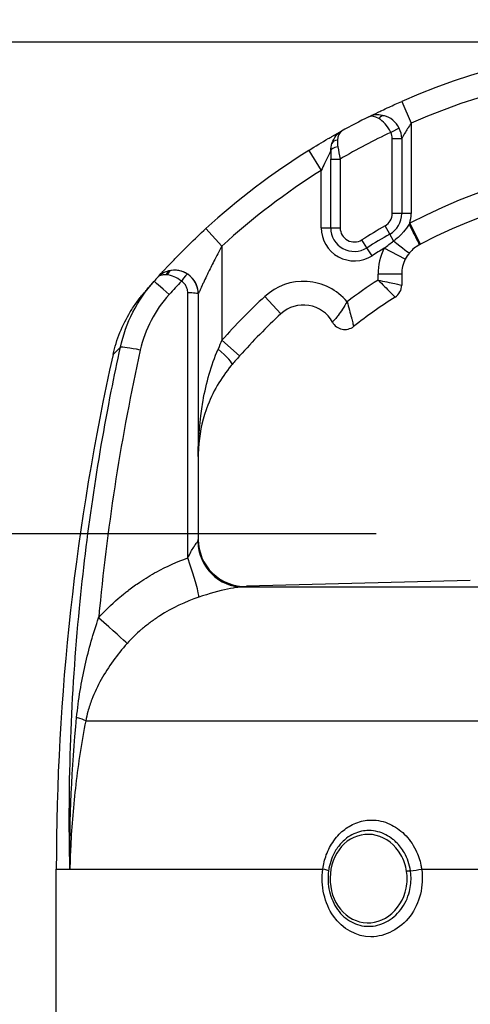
# Model space of a CAD drawing. Header units: millimetres. Extents: x 0 to 5940, y 0 to 4200.
# Tile 41 of 57: x 2156 to 2251, y 2808 to 3017. Entities that reach past the tile are written whole.
import ezdxf

# ---------------------------------------------------------------- set-up
doc = ezdxf.new("R2010")
doc.units = ezdxf.units.MM
doc.header["$LTSCALE"] = 50
doc.layers.get('DEFPOINTS').update_dxf_attribs({"linetype": 'CONTINUOUS'})
doc.layers.add('02-LINIE-035', color=2, linetype='CONTINUOUS')
doc.layers.add('06-MASSE1', color=1, linetype='CONTINUOUS')
doc.styles.add('ACA_NORM', font='ROMANS.SHX')
doc.dimstyles.new('1-10', dxfattribs={"dimscale": 10, "dimtxt": 2.5, "dimasz": 3.5, "dimexe": 1, "dimexo": 0, "dimgap": 1, "dimtad": 1, "dimdec": 0, "dimzin": 0, "dimtxsty": 'ACA_NORM', "dimcen": 0, "dimadec": 0, "dimazin": 0, "dimtfac": 2.4, "dimtdec": 0, "dimtmove": 0, "dimatfit": 3, "dimfxl": 1, "dimtolj": 1, "dimtzin": 0, "dimarcsym": 0})

# ---------------------------------------------------------------- blocks, each defined once
blk = doc.blocks.new('*D9')
at = {"layer": '06-MASSE1', "color": 0, "lineweight": -2}
for p, q in [((2231.46, 2907.76), (1923.55, 2907.76)), ((1933.55, 2872.76), (1933.55, 2208.76)), ((2146.83, 2173.76), (1923.55, 2173.76))]:
    blk.add_line(p, q, dxfattribs=at)
at = {"layer": '06-MASSE1', "color": 0}
for points in [[(1927.71, 2872.76), (1939.38, 2872.76), (1933.55, 2907.76)], [(1927.71, 2208.76), (1939.38, 2208.76), (1933.55, 2173.76)]]:
    blk.add_solid(points, dxfattribs=at)
at = {"layer": 'DEFPOINTS', "color": 0}
for p in [(2231.46, 2907.76), (1933.55, 2173.76), (2146.83, 2173.76)]:
    blk.add_point(p, dxfattribs=at)
at = {"layer": '06-MASSE1', "color": 0, "insert": (1911.05, 2540.76), "char_height": 25, "attachment_point": 5, "rotation": 90, "style": 'ACA_NORM'}
blk.add_mtext('\\A1;a', dxfattribs=at)
blk = doc.blocks.new('*D10')
at = {"layer": '06-MASSE1', "color": 0, "lineweight": -2}
for p, q in [((2273.88, 3011.76), (1833.77, 3011.76)), ((1843.77, 2976.76), (1843.77, 2208.76)), ((2146.83, 2173.76), (1833.77, 2173.76))]:
    blk.add_line(p, q, dxfattribs=at)
at = {"layer": '06-MASSE1', "color": 0}
for points in [[(1837.94, 2976.76), (1849.6, 2976.76), (1843.77, 3011.76)], [(1837.94, 2208.76), (1849.6, 2208.76), (1843.77, 2173.76)]]:
    blk.add_solid(points, dxfattribs=at)
at = {"layer": 'DEFPOINTS', "color": 0}
for p in [(2273.88, 3011.76), (1843.77, 2173.76), (2146.83, 2173.76)]:
    blk.add_point(p, dxfattribs=at)
at = {"layer": '06-MASSE1', "color": 0, "insert": (1821.27, 2592.76), "char_height": 25, "attachment_point": 5, "rotation": 90, "style": 'ACA_NORM'}
blk.add_mtext('\\A1;a1', dxfattribs=at)
blk = doc.blocks.new('*D6')
at = {"layer": '06-MASSE1', "color": 0, "lineweight": -2}
for p, q in [((2076.83, 2430.59), (2076.83, 3126.84)), ((2667.84, 2426.76), (2667.84, 3126.84)), ((2632.84, 3116.84), (2111.83, 3116.84))]:
    blk.add_line(p, q, dxfattribs=at)
at = {"layer": '06-MASSE1', "color": 0}
for points in [[(2111.83, 3122.67), (2111.83, 3111.01), (2076.83, 3116.84)], [(2632.84, 3122.67), (2632.84, 3111.01), (2667.84, 3116.84)]]:
    blk.add_solid(points, dxfattribs=at)
at = {"layer": 'DEFPOINTS', "color": 0}
for p in [(2076.83, 3116.84), (2076.83, 2430.59), (2667.84, 2426.76)]:
    blk.add_point(p, dxfattribs=at)
at = {"layer": '06-MASSE1', "color": 0, "insert": (2372.34, 3139.34), "char_height": 25, "attachment_point": 5, "style": 'ACA_NORM'}
blk.add_mtext('\\A1;590', dxfattribs=at)

msp = doc.modelspace()

# ---------------------------------------------------------------- linework, layer by layer
at = {"layer": '02-LINIE-035'}
for p, q in [((2236.83, 2999.24), (2238.83, 2994.66)), ((2238.83, 2994.66), (2238.83, 2975.5)), ((2236.33, 2993.57), (2234.53, 2992.69)), ((2234.83, 2991.38), (2236.83, 2991.38)), ((2234.83, 2975.5), (2234.83, 2991.38)), ((2236.83, 2991.38), (2236.83, 2975.5)), ((2217.18, 2988.86), (2219.83, 2984.63)), ((2221.83, 2988.75), (2221.83, 2987.05)), ((2221.83, 2987.05), (2223.83, 2987.05)), ((2221.83, 2972.49), (2221.83, 2987.05)), ((2223.83, 2987.05), (2223.83, 2972.49)), ((2219.83, 2972.49), (2219.83, 2984.63)), ((2236.83, 2975.5), (2234.83, 2975.5)), ((2238.83, 2975.5), (2236.83, 2975.5)), ((2195.45, 2972.32), (2198.83, 2968.63)), ((2219.83, 2972.49), (2221.83, 2972.49)), ((2221.83, 2972.49), (2223.83, 2972.49)), ((2234.31, 2971.16), (2233.32, 2972.89)), ((2240.84, 2969.03), (2238.53, 2973.46)), ((2229.5, 2968.26), (2228.44, 2969.96)), ((2235.13, 2969.72), (2234.31, 2971.16)), ((2198.83, 2968.63), (2198.83, 2948.69)), ((2230.57, 2966.57), (2229.5, 2968.26)), ((2237.6, 2965.88), (2233.15, 2968.16)), ((2236.83, 2962.69), (2231.83, 2962.69)), ((2231.83, 2961.44), (2231.83, 2962.69)), ((2236.83, 2962.69), (2236.83, 2960.35)), ((2193.83, 2958.51), (2193.83, 2958.5)), ((2193.83, 2958.5), (2193.83, 2906.56)), ((2211.32, 2954.3), (2207.93, 2957.98)), ((2202.57, 2945.37), (2198.83, 2948.69)), ((2203.37, 2896.51), (2390.29, 2896.51)), ((2251.29, 2897.88), (2204.04, 2896.64)), ((2204.09, 2896.56), (2204.09, 2896.64)), ((2170.04, 2868.18), (2423.62, 2868.18)), ((2163.83, 2836.76), (2166.7, 2836.76)), ((2163.83, 2594.68), (2163.83, 2836.76)), ((2166.7, 2836.76), (2220.16, 2836.76)), ((2241.05, 2836.76), (2284.77, 2836.76))]:
    msp.add_line(p, q, dxfattribs=at)
for centre, radius, start, end in [((2296.83, 2861.76), 150, 66.4218, 113.5782), ((2296.83, 2861.76), 145, 66.4218, 113.5782), ((2296.83, 2861.76), 150, 116.5042, 118.9981), ((2296.83, 2861.76), 145, 115.4477, 120.2284), ((2296.83, 2861.76), 150, 118.9988, 118.9991), ((2231.83, 2991.38), 3, 0, 26.0404), ((2231.83, 2991.38), 5, 0, 26.0404), ((2296.83, 2861.76), 150, 122.0754, 132.5211), ((2296.83, 2861.76), 126, 62.4371, 117.5629), ((2296.83, 2861.76), 145, 122.0754, 132.5211), ((2296.83, 2861.76), 121, 62.4371, 117.5629), ((2231.83, 2975.5), 3, 299.7478, 0), ((2231.83, 2975.5), 5, 299.7478, 0), ((2231.83, 2975.5), 7, 343.0813, 0), ((2226.83, 2972.49), 7, 180, 302.2999), ((2226.83, 2972.49), 5, 180, 302.2999), ((2226.83, 2972.49), 3, 180, 302.2999), ((2296.83, 2861.76), 128, 119.7478, 122.2999), ((2296.83, 2861.76), 126, 119.7478, 122.2999), ((2296.83, 2861.76), 124, 120.9015, 122.2999), ((2243.83, 2962.69), 12, 152.894, 180), ((2243.83, 2962.69), 7, 152.894, 180), ((2188.83, 2958.51), 5, 0, 90.9252), ((2216.07, 2949.16), 12, 39.8488, 132.7389), ((2296.83, 2861.76), 119, 123.108, 126.9587), ((2233.83, 2960.35), 3, 302.579, 0), ((2296.83, 2861.76), 131, 132.7389, 138.4253), ((2296.83, 2861.76), 114, 122.579, 127.9799), ((2216.07, 2949.16), 7, 28.8325, 132.7389), ((2296.83, 2861.76), 126, 132.7389, 138.4253), ((2224.83, 2953.98), 3, 208.8325, 307.9799), ((2663.83, 2836.76), 500, 167.4174, 180)]:
    msp.add_arc(centre, radius, start, end, dxfattribs=at)
for centre, major_axis, ratio, start_param, end_param in [((2232.64, 2994.27), (0.54, 1.93), 0.594665, 0, 0.977701), ((2223.99, 2989.72), (-1.89, 0.65), 0.594665, 5.305484, 6.283185), ((2223.83, 2988.75), (-2, 0), 0.438654, 4.95941, 6.283185), ((2238.25, 2973.32), (2.32, -4.43), 0.0215, 0, 1.548167), ((2234.7, 2970.48), (3.8, -3.24), 0.059752, 4.876871, 6.283185), ((2241.52, 2967.74), (-11.77, -6.15), 0.109734, 4.712593, 4.73512), ((2188.25, 2961.46), (-0.39, 1.96), 0.620947, 0, 0.865115), ((2188.44, 2961.49), (-0.26, 1.98), 0.601883, 0, 0.942653), ((2189.66, 2958.16), (-4.24, 3.91), 0.861739, 5.660318, 5.721192), ((2296.82, 2861.78), (131.25, 72.6), 0.999897, 1.904208, 1.911943), ((2188.25, 2957.86), (-3.74, 3.31), 0.004968, 4.865162, 6.283185), ((2189.54, 2958.03), (-4.22, 3.93), 0.529098, 5.661266, 5.722081), ((2297.82, 2859.88), (-131.55, -67.28), 0.999934, 5.054648, 5.080664), ((2190.5, 2961), (1.12, 1.66), 0.145795, 0.008816, 1.542827), ((2191.83, 2958.5), (2, 0), 0.105084, 0, 1.673623), ((2200.09, 2940.81), (9.36, 23.96), 0.162972, 1.299884, 1.380622), ((2182.21, 2946.1), (-4.89, 1.06), 0.076337, 4.85735, 6.145479), ((2197.22, 2946.84), (3.8, -3.25), 0.105656, 0, 1.44771), ((2203.12, 2906.51), (0.46, -9.99), 0.941438, 4.704327, 6.260479), ((2203.83, 2906.56), (-10, 0), 0.999978, 0, 1.596108), ((2190.61, 2903.67), (3.3, -9.44), 0.061815, 0.116703, 1.438231), ((2171.48, 2891), (7.48, -6.63), 0.0082, 0.211435, 1.403277), ((2160.45, 2869.84), (9.82, -1.88), 0.074371, 0.232232, 0.687786), ((2218.43, 2836.76), (2.97, -0.41), 0.095262, 0.143818, 0.962868), ((2239.8, 2836.76), (-2.97, -0.45), 0.069306, 1.179092, 1.998312)]:
    msp.add_ellipse(centre, major_axis=major_axis, ratio=ratio, start_param=start_param, end_param=end_param, dxfattribs=at)
for points, knots in [([(2229.89, 2996), (2229.98, 2996.04), (2230.08, 2996.09), (2230.2, 2996.15), (2230.59, 2996.34), (2231.15, 2996.62), (2231.83, 2996.95), (2232.08, 2997.07), (2232.35, 2997.19), (2232.62, 2997.32), (2233.1, 2997.55), (2233.62, 2997.79), (2234.16, 2998.04), (2235.02, 2998.44), (2235.91, 2998.84), (2236.83, 2999.24)], [0, 0, 0, 0, 0.089157, 0.089157, 0.089157, 0.389381, 0.389381, 0.389381, 0.5, 0.5, 0.5, 0.693605, 0.693605, 0.693605, 1, 1, 1, 1]), ([(2233.17, 2996.19), (2232.12, 2996.49), (2231.09, 2996.45), (2230.26, 2996.15), (2230.13, 2996.11), (2230.01, 2996.06), (2229.89, 2996)], [0, 0, 0, 0, 0.865199, 0.865199, 0.865199, 1, 1, 1, 1]), ([(2234.53, 2992.69), (2234.2, 2993.38), (2233.77, 2994.01), (2233.32, 2994.51), (2232.89, 2994.98), (2232.44, 2995.35), (2231.99, 2995.61)], [0, 0, 0, 0, 0.518172, 0.518172, 0.518172, 1, 1, 1, 1]), ([(2236.33, 2993.57), (2235.99, 2994.26), (2235.5, 2994.85), (2234.93, 2995.3), (2234.4, 2995.72), (2233.8, 2996.02), (2233.17, 2996.19)], [0, 0, 0, 0, 0.517886, 0.517886, 0.517886, 1, 1, 1, 1]), ([(2238.83, 2994.66), (2238.59, 2994.28), (2238.35, 2993.9), (2238.12, 2993.53), (2238.11, 2993.52), (2238.1, 2993.51), (2238.09, 2993.5), (2237.88, 2993.16), (2237.68, 2992.82), (2237.49, 2992.5), (2237.47, 2992.48), (2237.46, 2992.46), (2237.45, 2992.44), (2237.3, 2992.19), (2237.16, 2991.94), (2237.04, 2991.74), (2237.03, 2991.72), (2237.01, 2991.69), (2237, 2991.67), (2236.97, 2991.61), (2236.93, 2991.55), (2236.91, 2991.51), (2236.88, 2991.46), (2236.86, 2991.42), (2236.85, 2991.4), (2236.84, 2991.39), (2236.83, 2991.38), (2236.83, 2991.38)], [0, 0, 0, 0, 0.286378, 0.286378, 0.286378, 0.29564, 0.29564, 0.29564, 0.558868, 0.558868, 0.558868, 0.575182, 0.575182, 0.575182, 0.785601, 0.785601, 0.785601, 0.812499, 0.812499, 0.812499, 0.878989, 0.878989, 0.878989, 0.949513, 0.949513, 0.949513, 1, 1, 1, 1]), ([(2217.18, 2988.86), (2218.61, 2989.76), (2220.05, 2990.63), (2221.31, 2991.36), (2221.58, 2991.52), (2221.84, 2991.67), (2222.09, 2991.81), (2222.94, 2992.3), (2223.62, 2992.68), (2224.03, 2992.91), (2224.06, 2992.93), (2224.08, 2992.94), (2224.11, 2992.95)], [0, 0, 0, 0, 0.5, 0.5, 0.5, 0.607782, 0.607782, 0.607782, 0.97431, 0.97431, 0.97431, 1, 1, 1, 1]), ([(2221.83, 2988.75), (2221.83, 2988.75), (2221.82, 2988.73), (2221.8, 2988.69), (2221.79, 2988.66), (2221.77, 2988.62), (2221.74, 2988.57), (2221.67, 2988.44), (2221.58, 2988.26), (2221.48, 2988.06), (2221.39, 2987.88), (2221.29, 2987.68), (2221.19, 2987.48), (2221.15, 2987.4), (2221.12, 2987.33), (2221.08, 2987.26), (2220.9, 2986.89), (2220.71, 2986.51), (2220.53, 2986.12), (2220.29, 2985.63), (2220.06, 2985.13), (2219.83, 2984.63)], [0, 0, 0, 0, 0.06181, 0.06181, 0.06181, 0.118241, 0.118241, 0.118241, 0.26387, 0.26387, 0.26387, 0.40093, 0.40093, 0.40093, 0.45041, 0.45041, 0.45041, 0.692235, 0.692235, 0.692235, 1, 1, 1, 1]), ([(2185.27, 2962.04), (2185.31, 2962.08), (2185.35, 2962.12), (2185.4, 2962.17), (2185.59, 2962.39), (2185.86, 2962.69), (2186.19, 2963.05), (2186.39, 2963.26), (2186.6, 2963.49), (2186.83, 2963.74), (2186.99, 2963.91), (2187.16, 2964.1), (2187.34, 2964.28), (2187.76, 2964.74), (2188.23, 2965.23), (2188.72, 2965.74), (2188.92, 2965.95), (2189.12, 2966.15), (2189.32, 2966.36), (2190.14, 2967.2), (2191.02, 2968.08), (2191.92, 2968.97), (2193.06, 2970.08), (2194.24, 2971.2), (2195.45, 2972.32)], [0, 0, 0, 0, 0.03379, 0.03379, 0.03379, 0.169557, 0.169557, 0.169557, 0.25, 0.25, 0.25, 0.306466, 0.306466, 0.306466, 0.444259, 0.444259, 0.444259, 0.5, 0.5, 0.5, 0.721826, 0.721826, 0.721826, 1, 1, 1, 1]), ([(2238.4, 2973.27), (2238.03, 2972.7), (2237.64, 2972.13), (2237.22, 2971.62), (2237.18, 2971.58), (2237.14, 2971.53), (2237.1, 2971.49), (2237.05, 2971.43), (2237, 2971.37), (2236.95, 2971.32), (2236.41, 2970.72), (2235.8, 2970.19), (2235.13, 2969.72)], [0, 0, 0, 0, 0.415268, 0.415268, 0.415268, 0.453249, 0.453249, 0.453249, 0.5, 0.5, 0.5, 1, 1, 1, 1]), ([(2198.83, 2968.63), (2198.24, 2967.55), (2197.68, 2966.48), (2197.13, 2965.4), (2196.69, 2964.54), (2196.26, 2963.69), (2195.86, 2962.86), (2195.76, 2962.66), (2195.67, 2962.47), (2195.58, 2962.27), (2195.35, 2961.8), (2195.12, 2961.32), (2194.91, 2960.87), (2194.8, 2960.62), (2194.69, 2960.39), (2194.58, 2960.16), (2194.5, 2959.99), (2194.43, 2959.83), (2194.36, 2959.67), (2194.25, 2959.44), (2194.15, 2959.23), (2194.07, 2959.04), (2194.04, 2958.97), (2194, 2958.89), (2193.97, 2958.83), (2193.89, 2958.64), (2193.83, 2958.51), (2193.83, 2958.51)], [0, 0, 0, 0, 0.279238, 0.279238, 0.279238, 0.5, 0.5, 0.5, 0.552002, 0.552002, 0.552002, 0.681286, 0.681286, 0.681286, 0.75, 0.75, 0.75, 0.800923, 0.800923, 0.800923, 0.875, 0.875, 0.875, 0.906681, 0.906681, 0.906681, 1, 1, 1, 1]), ([(2240.58, 2968.89), (2240.18, 2968.68), (2239.81, 2968.44), (2239.12, 2967.88), (2238.8, 2967.58), (2238.51, 2967.23)], [0, 0, 0, 0, 0.5, 0.5, 1, 1, 1, 1]), ([(2187.86, 2963.42), (2187.47, 2963.34), (2187.08, 2963.22), (2186.74, 2963.07), (2186.41, 2962.92), (2186.11, 2962.75), (2185.85, 2962.55), (2185.74, 2962.47), (2185.63, 2962.38), (2185.53, 2962.29), (2185.48, 2962.25), (2185.44, 2962.21), (2185.39, 2962.16), (2185.37, 2962.14), (2185.35, 2962.12), (2185.33, 2962.1), (2185.32, 2962.09), (2185.31, 2962.08), (2185.3, 2962.07), (2185.3, 2962.06), (2185.29, 2962.05), (2185.29, 2962.05), (2185.29, 2962.05), (2185.28, 2962.05), (2185.28, 2962.04), (2185.28, 2962.04), (2185.28, 2962.04), (2185.27, 2962.04)], [0, 0, 0, 0, 0.372379, 0.372379, 0.372379, 0.720983, 0.720983, 0.720983, 0.867591, 0.867591, 0.867591, 0.935969, 0.935969, 0.935969, 0.968822, 0.968822, 0.968822, 0.98477, 0.98477, 0.98477, 0.992543, 0.992543, 0.992543, 0.995838, 0.995838, 0.995838, 1, 1, 1, 1]), ([(2191.62, 2962.66), (2191.07, 2963.03), (2190.48, 2963.27), (2189.87, 2963.4), (2189.3, 2963.53), (2188.73, 2963.54), (2188.18, 2963.47)], [0, 0, 0, 0, 0.517352, 0.517352, 0.517352, 1, 1, 1, 1]), ([(2187.07, 2962.55), (2186.76, 2962.56), (2186.48, 2962.55), (2186.23, 2962.5), (2185.81, 2962.43), (2185.48, 2962.27), (2185.27, 2962.03)], [0, 0, 0, 0, 0.3773337, 0.3773337, 0.3773337, 0.9999323, 0.9999323, 0.9999323, 0.9999323]), ([(2190.29, 2961.21), (2189.78, 2961.6), (2189.24, 2961.92), (2188.72, 2962.14), (2188.23, 2962.35), (2187.76, 2962.48), (2187.32, 2962.53)], [0, 0, 0, 0, 0.517979, 0.517979, 0.517979, 1, 1, 1, 1]), ([(2191.63, 2958.71), (2191.63, 2959.05), (2191.57, 2959.4), (2191.45, 2959.71), (2191.34, 2960.03), (2191.17, 2960.34), (2190.96, 2960.6), (2190.77, 2960.83), (2190.54, 2961.04), (2190.29, 2961.21)], [0, 0, 0, 0, 0.346227, 0.346227, 0.346227, 0.692595, 0.692595, 0.692595, 1, 1, 1, 1]), ([(2231.83, 2961.44), (2232.77, 2960.51), (2233.71, 2959.58), (2235.05, 2958.23), (2235.45, 2957.82), (2235.45, 2957.82)], [0, 0, 0, 0, 0.5, 0.5, 1, 1, 1, 1]), ([(2231.83, 2961.44), (2233.12, 2961.16), (2234.42, 2960.88), (2236.28, 2960.47), (2236.83, 2960.35), (2236.83, 2960.35)], [0, 0, 0, 0, 0.5, 0.5, 1, 1, 1, 1]), ([(2182.34, 2958.68), (2182.45, 2958.8), (2182.6, 2958.98), (2182.8, 2959.21), (2182.8, 2959.21), (2182.8, 2959.22), (2182.8, 2959.22)], [0.6245412, 0.6245412, 0.6245412, 0.6245412, 0.7510795, 0.7510795, 0.7510795, 0.7519292, 0.7519292, 0.7519292, 0.7519292]), ([(2175.84, 2945.69), (2176.55, 2948.85), (2177.79, 2951.93), (2179.89, 2955.4), (2180.34, 2956.08), (2181.06, 2957.07), (2181.31, 2957.4), (2181.66, 2957.84), (2181.75, 2957.96), (2181.89, 2958.13), (2181.92, 2958.17), (2181.99, 2958.25), (2182.01, 2958.28), (2182.05, 2958.32), (2182.05, 2958.33), (2182.06, 2958.34), (2182.07, 2958.35), (2182.08, 2958.36), (2182.08, 2958.37), (2182.1, 2958.38), (2182.1, 2958.39), (2182.13, 2958.42), (2182.13, 2958.42), (2182.14, 2958.43), (2182.14, 2958.43), (2182.14, 2958.43)], [0.000028, 0.000028, 0.000028, 0.000028, 0.972334, 0.972334, 1.216481, 1.216481, 1.339466, 1.339466, 1.385578, 1.385578, 1.402872, 1.402872, 1.415874, 1.415874, 1.418882, 1.418882, 1.421902, 1.421902, 1.424931, 1.424931, 1.431036, 1.431036, 1.479634, 1.479634, 1.481284, 1.481284, 1.481284, 1.481284]), ([(2182.14, 2958.43), (2182.14, 2958.43), (2182.14, 2958.43), (2182.15, 2958.45), (2182.17, 2958.47), (2182.22, 2958.53), (2182.28, 2958.6), (2182.35, 2958.68)], [0.0306098, 0.0306098, 0.0306098, 0.0306098, 0.0625177, 0.0625177, 0.1652363, 0.1652363, 0.4062328, 0.4062328, 0.4062328, 0.4062328]), ([(2191.63, 2902.63), (2191.63, 2908.52), (2191.63, 2917.41), (2191.63, 2933.1), (2191.63, 2945.91), (2191.63, 2958.71)], [0, 0, 0, 0, 0.315066, 0.315066, 1, 1, 1, 1]), ([(2225.29, 2956.85), (2224.98, 2956.31), (2224.66, 2955.78), (2224.34, 2955.29), (2224.01, 2954.79), (2223.69, 2954.34), (2223.4, 2953.95), (2223.35, 2953.89), (2223.3, 2953.82), (2223.25, 2953.76), (2222.98, 2953.42), (2222.76, 2953.15), (2222.58, 2952.95), (2222.46, 2952.82), (2222.37, 2952.72), (2222.31, 2952.65), (2222.24, 2952.57), (2222.2, 2952.54), (2222.2, 2952.54)], [0, 0, 0, 0, 0.228949, 0.228949, 0.228949, 0.460335, 0.460335, 0.460335, 0.5, 0.5, 0.5, 0.713444, 0.713444, 0.713444, 0.852914, 0.852914, 0.852914, 1, 1, 1, 1]), ([(2225.29, 2956.85), (2225.46, 2956.25), (2225.63, 2955.66), (2225.78, 2955.09), (2225.94, 2954.5), (2226.09, 2953.96), (2226.21, 2953.48), (2226.24, 2953.4), (2226.26, 2953.32), (2226.28, 2953.24), (2226.39, 2952.82), (2226.47, 2952.46), (2226.54, 2952.18), (2226.59, 2952.01), (2226.62, 2951.87), (2226.64, 2951.77), (2226.67, 2951.67), (2226.68, 2951.62), (2226.68, 2951.62)], [0, 0, 0, 0, 0.228755, 0.228755, 0.228755, 0.461737, 0.461737, 0.461737, 0.5, 0.5, 0.5, 0.715339, 0.715339, 0.715339, 0.854185, 0.854185, 0.854185, 1, 1, 1, 1]), ([(2166.7, 2836.76), (2166.27, 2855.17), (2166.96, 2873.65), (2168.72, 2891.97), (2170.21, 2907.37), (2172.46, 2922.69), (2175.45, 2937.92), (2176.06, 2941.02), (2176.71, 2944.11), (2177.38, 2947.21)], [0, 0, 0, 0, 0.497038, 0.497038, 0.497038, 0.91486, 0.91486, 0.91486, 1, 1, 1, 1]), ([(2181.58, 2946.62), (2177.59, 2928.52), (2174.75, 2910.29), (2172.97, 2891.94), (2172.91, 2891.28), (2172.84, 2890.62), (2172.78, 2889.96)], [0, 0, 0, 0, 0.965203, 0.965203, 0.965203, 1, 1, 1, 1]), ([(2177.38, 2947.21), (2177, 2946.84), (2176.69, 2946.53), (2176.45, 2946.29), (2176.05, 2945.89), (2175.84, 2945.69), (2175.84, 2945.69), (2175.84, 2945.69), (2175.84, 2945.69), (2175.84, 2945.69), (2175.84, 2945.69), (2175.84, 2945.69), (2175.84, 2945.69)], [0.0000538, 0.0000538, 0.0000538, 0.0000538, 0.1862605, 0.1862605, 0.1862605, 0.4985428, 0.4985428, 0.4985428, 0.5, 0.5, 0.5, 0.50019, 0.50019, 0.50019, 0.50019]), ([(2193.83, 2924.11), (2193.83, 2927.94), (2194.14, 2931.79), (2194.8, 2935.59), (2194.82, 2935.67), (2194.83, 2935.75), (2194.84, 2935.84), (2195.18, 2937.73), (2195.61, 2939.62), (2196.15, 2941.5), (2196.66, 2943.31), (2197.28, 2945.08), (2198.03, 2946.84)], [0, 0, 0, 0, 0.5, 0.5, 0.5, 0.510879, 0.510879, 0.510879, 0.760128, 0.760128, 0.760128, 1, 1, 1, 1]), ([(2200.8, 2943.33), (2199.68, 2941.99), (2198.7, 2940.57), (2196.96, 2937.57), (2196.23, 2935.98), (2195.64, 2934.37)], [0, 0, 0, 0, 0.529178, 0.529178, 1.103805, 1.103805, 1.103805, 1.103805]), ([(2200.8, 2943.33), (2199.68, 2941.99), (2198.7, 2940.57), (2196.96, 2937.57), (2196.23, 2935.98), (2195.64, 2934.37)], [0, 0, 0, 0, 0.529178, 0.529178, 1.103805, 1.103805, 1.103805, 1.103805]), ([(2195.64, 2934.37), (2195.62, 2934.3), (2195.59, 2934.23), (2195.57, 2934.16), (2195.56, 2934.13), (2195.54, 2934.1), (2195.53, 2934.06), (2195.52, 2934.04), (2195.52, 2934.01), (2195.51, 2933.99)], [0.4841756, 0.4841756, 0.4841756, 0.4841756, 0.49512044, 0.49512044, 0.49512044, 0.5, 0.5, 0.5, 0.50377446, 0.50377446, 0.50377446, 0.50377446]), ([(2195.51, 2933.99), (2194.57, 2931.29), (2194.04, 2928.58), (2193.85, 2925.25), (2193.83, 2924.68), (2193.83, 2924.11)], [0, 0, 0, 0, 0.967435, 0.967435, 1.166742, 1.166742, 1.166742, 1.166742]), ([(2195.51, 2933.99), (2194.57, 2931.29), (2194.04, 2928.58), (2193.85, 2925.25), (2193.83, 2924.68), (2193.83, 2924.11)], [0, 0, 0, 0, 0.967435, 0.967435, 1.166742, 1.166742, 1.166742, 1.166742]), ([(2191.63, 2902.63), (2191.84, 2903.06), (2192.06, 2903.49), (2192.29, 2903.9), (2192.48, 2904.26), (2192.68, 2904.6), (2192.88, 2904.92), (2192.89, 2904.93), (2192.89, 2904.94), (2192.89, 2904.94), (2193.06, 2905.21), (2193.23, 2905.45), (2193.38, 2905.67), (2193.39, 2905.67), (2193.39, 2905.68), (2193.39, 2905.68), (2193.52, 2905.86), (2193.64, 2906.02), (2193.71, 2906.16)], [0, 0, 0, 0, 0.315553, 0.315553, 0.315553, 0.583864, 0.583864, 0.583864, 0.589444, 0.589444, 0.589444, 0.809999, 0.809999, 0.809999, 0.814148, 0.814148, 0.814148, 1, 1, 1, 1]), ([(2179.06, 2895.76), (2179.09, 2895.78), (2179.13, 2895.81), (2179.16, 2895.84), (2179.91, 2896.42), (2180.68, 2896.98), (2181.47, 2897.51), (2182.64, 2898.3), (2183.84, 2899.03), (2185.07, 2899.7), (2187.17, 2900.84), (2189.36, 2901.82), (2191.63, 2902.63)], [0, 0, 0, 0, 0.009223, 0.009223, 0.009223, 0.207241, 0.207241, 0.207241, 0.5, 0.5, 0.5, 1, 1, 1, 1]), ([(2203.37, 2896.51), (2202.87, 2896.49), (2201.77, 2896.39), (2200.03, 2896.03), (2198.29, 2895.66), (2196.07, 2895.03), (2193.96, 2894.32)], [0, 0, 0, 0, 0.5, 0.5, 0.5, 1, 1, 1, 1]), ([(2172.78, 2889.96), (2174.07, 2891.41), (2175.45, 2892.76), (2176.91, 2894.02), (2177.39, 2894.44), (2177.89, 2894.84), (2178.38, 2895.23), (2178.61, 2895.41), (2178.83, 2895.58), (2179.06, 2895.76)], [0, 0, 0, 0, 0.677989, 0.677989, 0.677989, 0.90028, 0.90028, 0.90028, 1, 1, 1, 1]), ([(2193.96, 2894.32), (2191.06, 2893.34), (2188.3, 2892.03), (2185.72, 2890.37), (2185.08, 2889.96), (2184.45, 2889.53), (2183.84, 2889.08), (2183.23, 2888.63), (2182.64, 2888.16), (2182.06, 2887.67), (2181.97, 2887.6), (2181.88, 2887.52), (2181.79, 2887.45), (2180.74, 2886.54), (2179.75, 2885.57), (2178.81, 2884.53)], [0, 0, 0, 0, 0.504061, 0.504061, 0.504061, 0.628889, 0.628889, 0.628889, 0.753092, 0.753092, 0.753092, 0.772384, 0.772384, 0.772384, 1, 1, 1, 1]), ([(2168.13, 2868.85), (2168.31, 2870.76), (2168.56, 2872.65), (2168.87, 2874.54), (2169.17, 2876.34), (2169.52, 2878.14), (2169.93, 2879.93), (2170.7, 2883.34), (2171.65, 2886.67), (2172.78, 2889.96)], [0, 0, 0, 0, 0.265918, 0.265918, 0.265918, 0.519268, 0.519268, 0.519268, 1, 1, 1, 1]), ([(2178.81, 2884.53), (2176.66, 2882.14), (2174.84, 2879.62), (2173.33, 2876.9), (2172.58, 2875.53), (2171.91, 2874.12), (2171.35, 2872.67), (2171.03, 2871.84), (2170.74, 2870.99), (2170.5, 2870.11), (2170.33, 2869.48), (2170.17, 2868.83), (2170.04, 2868.18)], [0, 0, 0, 0, 0.5, 0.5, 0.5, 0.751514, 0.751514, 0.751514, 0.895882, 0.895882, 0.895882, 1, 1, 1, 1]), ([(2170.04, 2868.18), (2169.19, 2863.69), (2168.49, 2859.18), (2167.95, 2854.65), (2167.44, 2850.32), (2167.08, 2845.97), (2166.87, 2841.63), (2166.79, 2840.01), (2166.74, 2838.38), (2166.7, 2836.76)], [0, 0, 0, 0, 0.4321887, 0.4321887, 0.4321887, 0.8458026, 0.8458026, 0.8458026, 1, 1, 1, 1]), ([(2220.16, 2836.76), (2220.3, 2837.8), (2220.55, 2838.8), (2220.9, 2839.76), (2221.3, 2840.85), (2221.84, 2841.87), (2222.49, 2842.78), (2222.84, 2843.28), (2223.23, 2843.75), (2223.65, 2844.17), (2224.38, 2844.91), (2225.19, 2845.53), (2226.06, 2846), (2227.02, 2846.53), (2228.05, 2846.88), (2229.11, 2847.05), (2229.56, 2847.12), (2230.01, 2847.15), (2230.47, 2847.15), (2231.78, 2847.15), (2233.09, 2846.86), (2234.31, 2846.3), (2235.43, 2845.8), (2236.48, 2845.08), (2237.39, 2844.18), (2238.36, 2843.23), (2239.17, 2842.08), (2239.79, 2840.8), (2240.29, 2839.8), (2240.67, 2838.71), (2240.91, 2837.58), (2240.96, 2837.31), (2241.01, 2837.04), (2241.05, 2836.76)], [0, 0, 0, 0, 0.0902582, 0.0902582, 0.0902582, 0.1936914, 0.1936914, 0.1936914, 0.25, 0.25, 0.25, 0.3473076, 0.3473076, 0.3473076, 0.4547331, 0.4547331, 0.4547331, 0.5, 0.5, 0.5, 0.6303366, 0.6303366, 0.6303366, 0.75, 0.75, 0.75, 0.8762367, 0.8762367, 0.8762367, 0.975991, 0.975991, 0.975991, 1, 1, 1, 1]), ([(2238.69, 2836.4), (2238.49, 2837.75), (2238.05, 2839.04), (2237.4, 2840.2), (2236.91, 2841.07), (2236.31, 2841.84), (2235.63, 2842.5), (2235.42, 2842.7), (2235.2, 2842.89), (2234.98, 2843.07), (2234.02, 2843.84), (2232.93, 2844.39), (2231.8, 2844.68), (2231.17, 2844.84), (2230.52, 2844.92), (2229.88, 2844.92), (2229.36, 2844.92), (2228.85, 2844.87), (2228.35, 2844.77), (2227.23, 2844.53), (2226.14, 2844.03), (2225.19, 2843.31), (2224.87, 2843.07), (2224.55, 2842.79), (2224.26, 2842.49), (2223.7, 2841.93), (2223.2, 2841.28), (2222.79, 2840.57), (2222.15, 2839.48), (2221.71, 2838.26), (2221.46, 2836.95), (2221.43, 2836.77), (2221.4, 2836.58), (2221.38, 2836.4)], [0, 0, 0, 0, 0.142587, 0.142587, 0.142587, 0.25, 0.25, 0.25, 0.282557, 0.282557, 0.282557, 0.422443, 0.422443, 0.422443, 0.5, 0.5, 0.5, 0.562018, 0.562018, 0.562018, 0.701955, 0.701955, 0.701955, 0.75, 0.75, 0.75, 0.841232, 0.841232, 0.841232, 0.98061, 0.98061, 0.98061, 1, 1, 1, 1]), ([(2237.88, 2836.28), (2237.69, 2837.53), (2237.28, 2838.74), (2236.66, 2839.82), (2235.45, 2841.9), (2233.52, 2843.39), (2231.43, 2843.91), (2229.34, 2844.43), (2227.1, 2843.97), (2225.34, 2842.65), (2223.59, 2841.34), (2222.33, 2839.2), (2221.88, 2836.77)], [0.5602271, 0.5602271, 0.5602271, 0.5602271, 0.625, 0.625, 0.625, 0.75, 0.75, 0.75, 0.875, 0.875, 0.875, 1, 1, 1, 1]), ([(2241.05, 2836.76), (2241.58, 2833.23), (2240.63, 2829.52), (2238.59, 2826.81), (2236.54, 2824.11), (2233.42, 2822.45), (2230.34, 2822.45), (2227.26, 2822.45), (2224.31, 2824.08), (2222.41, 2826.81), (2220.51, 2829.53), (2219.69, 2833.23), (2220.16, 2836.76)], [0, 0, 0, 0, 0.25, 0.25, 0.25, 0.5, 0.5, 0.5, 0.75, 0.75, 0.75, 1, 1, 1, 1]), ([(2221.38, 2836.4), (2221.18, 2834.95), (2221.25, 2833.44), (2221.58, 2832.04), (2221.9, 2830.64), (2222.48, 2829.33), (2223.28, 2828.21), (2223.28, 2828.21), (2223.28, 2828.2), (2223.29, 2828.2), (2224.08, 2827.09), (2225.09, 2826.19), (2226.21, 2825.58), (2227.34, 2824.98), (2228.58, 2824.66), (2229.85, 2824.66), (2231.11, 2824.66), (2232.38, 2824.98), (2233.55, 2825.59), (2234.73, 2826.2), (2235.78, 2827.1), (2236.63, 2828.2), (2236.64, 2828.21), (2236.64, 2828.21), (2236.65, 2828.22), (2237.49, 2829.33), (2238.12, 2830.64), (2238.48, 2832.04), (2238.75, 2833.14), (2238.86, 2834.3), (2238.79, 2835.45), (2238.77, 2835.77), (2238.74, 2836.08), (2238.69, 2836.4)], [0, 0, 0, 0, 0.1248524, 0.1248524, 0.1248524, 0.25, 0.25, 0.25, 0.250524, 0.250524, 0.250524, 0.3753899, 0.3753899, 0.3753899, 0.499891, 0.499891, 0.499891, 0.6243466, 0.6243466, 0.6243466, 0.7492512, 0.7492512, 0.7492512, 0.75, 0.75, 0.75, 0.8748745, 0.8748745, 0.8748745, 0.972849, 0.972849, 0.972849, 1, 1, 1, 1]), ([(2221.88, 2836.77), (2221.43, 2834.35), (2221.83, 2831.76), (2222.94, 2829.7), (2224.05, 2827.65), (2225.89, 2826.14), (2227.94, 2825.62), (2230, 2825.09), (2232.26, 2825.54), (2234.11, 2826.87), (2235.97, 2828.2), (2237.32, 2830.34), (2237.8, 2832.75), (2238.03, 2833.91), (2238.06, 2835.11), (2237.88, 2836.28)], [0, 0, 0, 0, 0.125, 0.125, 0.125, 0.25, 0.25, 0.25, 0.375, 0.375, 0.375, 0.5, 0.5, 0.5, 0.5602271, 0.5602271, 0.5602271, 0.5602271])]:
    msp.add_open_spline(points, degree=3, knots=knots, dxfattribs=at)
for points in [[(2231.99, 2995.61), (2231.13, 2996.1), (2230.38, 2996.24), (2229.89, 2996)], [(2222.1, 2990.37), (2222.51, 2991.56), (2223.27, 2992.49), (2224.11, 2992.96)], [(2224.12, 2992.96), (2223.65, 2992.7), (2223.34, 2992), (2223.26, 2991.01)], [(2221.83, 2988.75), (2221.83, 2989.32), (2221.93, 2989.86), (2222.1, 2990.37)], [(2223.26, 2991.01), (2223.22, 2990.58), (2223.25, 2990.11), (2223.34, 2989.6)], [(2223.34, 2989.6), (2223.49, 2988.81), (2223.66, 2987.94), (2223.83, 2987.05)], [(2238.4, 2973.27), (2238.44, 2973.33), (2238.49, 2973.4), (2238.53, 2973.46)], [(2233.15, 2968.16), (2233.79, 2968.71), (2234.45, 2969.23), (2235.13, 2969.72)], [(2238.51, 2967.23), (2238.16, 2966.82), (2237.85, 2966.37), (2237.6, 2965.88)], [(2177.38, 2947.21), (2178.49, 2952.4), (2180.97, 2957.18), (2184.5, 2961.17)], [(2183.44, 2959.95), (2183.74, 2960.31), (2184.1, 2960.72), (2184.5, 2961.17)], [(2193.83, 2958.5), (2193.83, 2960.16), (2192.99, 2961.74), (2191.62, 2962.66)], [(2182.79, 2959.2), (2182.97, 2959.42), (2183.2, 2959.68), (2183.47, 2959.98)], [(2182.8, 2959.22), (2182.98, 2959.42), (2183.19, 2959.67), (2183.44, 2959.95)], [(2187.69, 2958.38), (2184.69, 2955.02), (2182.55, 2951.01), (2181.58, 2946.62)], [(2202.57, 2945.37), (2202.05, 2944.78), (2201.53, 2944.19), (2201.02, 2943.59)], [(2201.02, 2943.59), (2200.95, 2943.5), (2200.87, 2943.42), (2200.8, 2943.33)], [(2193.71, 2906.16), (2193.79, 2906.29), (2193.83, 2906.43), (2193.83, 2906.56)], [(2204.09, 2896.56), (2204.08, 2896.55), (2203.85, 2896.54), (2203.37, 2896.51)], [(2166.7, 2836.76), (2166.62, 2847.47), (2167.11, 2858.18), (2168.13, 2868.85)]]:
    msp.add_open_spline(points, degree=3, dxfattribs=at)
msp.add_rational_spline([(2238.69, 2836.4), (2238.28, 2836.35), (2237.88, 2836.28)], [0.953693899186, 0.890501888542, 1.00004898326], degree=2, dxfattribs=at)

# ---------------------------------------------------------------- dimensions: what is measured, and where the dimension line sits
at = {"layer": '06-MASSE1'}
dim = msp.add_linear_dim(base=(2076.83, 3116.84), p1=(2667.84, 2426.76), p2=(2076.83, 2430.59), dimstyle='1-10', override={"dimrnd": 5}, dxfattribs=at)
dim.commit()
dim.dimension.update_dxf_attribs({"geometry": '*D6', "text_midpoint": (2372.34, 3139.34)})
for base, p1, text, picture, middle in [((1843.77, 2173.76), (2273.88, 3011.76), 'a1', '*D10', (1821.27, 2592.76)), ((1933.55, 2173.76), (2231.46, 2907.76), 'a', '*D9', (1911.05, 2540.76))]:
    dim = msp.add_linear_dim(base=base, p1=p1, p2=(2146.83, 2173.76), angle=90, text=text, dimstyle='1-10', override={"dimrnd": 10}, dxfattribs=at)
    dim.commit()
    dim.dimension.update_dxf_attribs({"geometry": picture, "text_midpoint": middle})

doc.saveas('drawing.dxf')
